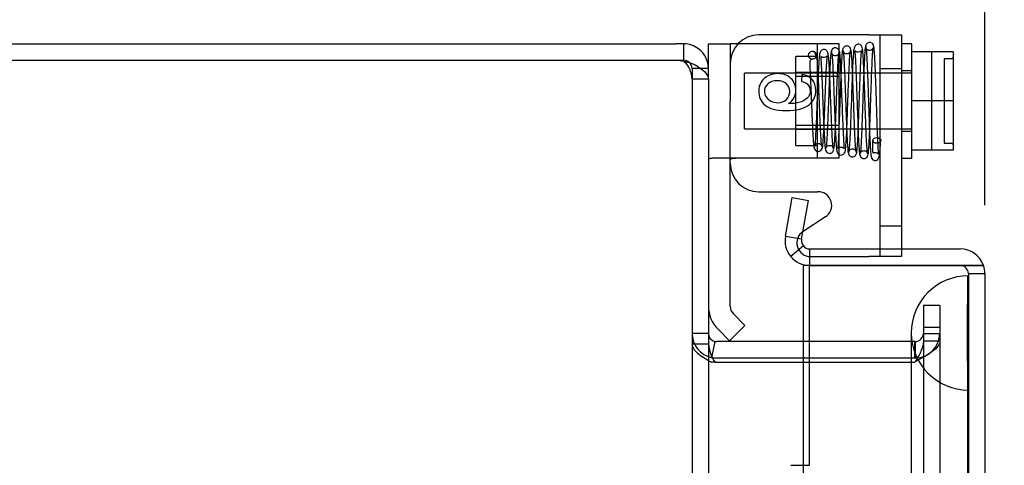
# Model space of a CAD drawing. Header units: inches. Extents: x 0 to 120, y -1 to 80.
# Tile 23 of 64: x 8.98 to 13.29, y 47.42 to 49.37. Entities that reach past the tile are written whole.
import ezdxf
from ezdxf.enums import TextEntityAlignment as Align
from ezdxf.lldxf.tags import DXFTag

# ---------------------------------------------------------------- set-up
doc = ezdxf.new("R2010")
doc.units = ezdxf.units.IN
doc.header["$MEASUREMENT"] = 0
for name, color, linetype in [('COM51497', 7, 'Continuous'), ('COM51498', 7, 'Continuous'), ('COM55380', 7, 'Continuous'), ('COM55430', 7, 'Continuous'), ('COM70220', 7, 'Continuous'), ('Default', 7, 'Continuous'), ('SCC19011', 7, 'Continuous'), ('SPR20280', 7, 'Continuous'), ('WAF25367', 7, 'Continuous')]:
    doc.layers.add(name, color=color, linetype=linetype)
doc.styles.add('SEACAD_Times_New_Roman', font='times.ttf')
tags = doc.linetypes.add('HIDDEN2', pattern=[0.1875, 0.125, -0.0625]).pattern_tags.tags
tags[6:7] = [DXFTag(74, 4), DXFTag(75, 0), DXFTag(340, '0'), DXFTag(46, 0.0), DXFTag(50, 0.0), DXFTag(44, 0.0), DXFTag(45, 0.0)]
tags[4:5] = [DXFTag(74, 4), DXFTag(75, 0), DXFTag(340, '0'), DXFTag(46, 0.0), DXFTag(50, 0.0), DXFTag(44, 0.0), DXFTag(45, 0.0)]
doc.dimstyles.new('HAMMOND_(STH_-_120x80)', dxfattribs={"dimtxt": 0.6, "dimasz": 0.75, "dimexe": 0.3, "dimexo": 0.3, "dimgap": 0.15, "dimtad": 0, "dimtih": 1, "dimtoh": 1, "dimzin": 0, "dimdsep": 46, "dimtxsty": 'SEACAD_Times_New_Roman', "dimblk1": '_SE_FILLED', "dimblk2": '_SE_FILLED', "dimsah": 1, "dimcen": 0.3, "dimadec": 0, "dimazin": 0, "dimtfac": 0.8, "dimtofl": 0, "dimtmove": 1, "dimatfit": 3, "dimfxl": 1, "dimtolj": 1, "dimtzin": 0, "dimarcsym": 0})

# ---------------------------------------------------------------- blocks, each defined once
blk = doc.blocks.new('SE5')
at = {"layer": 'COM51497', "color": 7, "linetype": 'Continuous'}
for p, q in [((12.695, 49.3014), (12.2125, 49.3014)), ((12.695, 49.3014), (12.838, 49.3014)), ((12.838, 49.3014), (12.838, 48.3649)), ((12.2125, 48.6152), (12.472, 48.6152)), ((12.5046, 48.5048), (12.407, 48.4418))]:
    blk.add_line(p, q, dxfattribs=at)
at = {"layer": 'COM51497', "color": 7, "linetype": 'HIDDEN2'}
for p, q in [((12.743, 49.3014), (12.743, 48.3314)), ((12.838, 49.1529), (12.743, 49.1529)), ((12.4016, 49.1284), (12.3993, 49.0983)), ((12.743, 48.4654), (12.838, 48.4654)), ((12.4395, 48.3314), (12.695, 48.3314)), ((12.838, 48.3314), (12.695, 48.3314)), ((12.838, 48.3649), (12.838, 48.3314))]:
    blk.add_line(p, q, dxfattribs=at)
at = {"layer": 'COM51497', "color": 7, "linetype": 'Continuous'}
for centre, radius, start, end in [((12.2125, 49.1764), 0.125, 90, 180), ((12.2125, 48.7402), 0.125, 180, 270), ((12.472, 48.5552), 0.06, 302.8455, 90)]:
    blk.add_arc(centre, radius, start, end, dxfattribs=at)
at = {"layer": 'COM51497', "color": 7, "linetype": 'HIDDEN2'}
blk.add_arc((12.4395, 48.3914), 0.06, 122.8455, 270, dxfattribs=at)
for points, knots in [([(12.3429, 49.0008), (12.3539, 49.0079), (12.3621, 49.0167), (12.3674, 49.0273), (12.3727, 49.0377), (12.3754, 49.0486), (12.3754, 49.0799), (12.3681, 49.097), (12.3533, 49.1112), (12.3386, 49.1252), (12.3195, 49.1321), (12.2808, 49.1321), (12.2665, 49.1289), (12.2533, 49.1222), (12.2402, 49.1156), (12.2301, 49.1066), (12.2231, 49.0949), (12.2162, 49.0833), (12.2125, 49.0704), (12.2125, 49.0307), (12.2218, 49.0102), (12.2585, 48.9787), (12.2889, 48.9707), (12.3786, 48.9707), (12.4129, 48.9795), (12.4346, 48.997), (12.4533, 49.0123), (12.4625, 49.0328), (12.4625, 49.078), (12.4571, 49.0939), (12.4464, 49.1061), (12.4355, 49.1185), (12.4206, 49.1259), (12.4016, 49.1284)], [0, 0, 0, 0, 0.047848, 0.047848, 0.047848, 0.091234, 0.091234, 0.167467, 0.167467, 0.167467, 0.251489, 0.251489, 0.307308, 0.307308, 0.307308, 0.361378, 0.361378, 0.361378, 0.427535, 0.427535, 0.538766, 0.538766, 0.649997, 0.649997, 0.774014, 0.774014, 0.774014, 0.865472, 0.865472, 0.932923, 0.932923, 0.932923, 1, 1, 1, 1]), ([(12.2959, 49.005), (12.2857, 49.005), (12.2757, 49.0073), (12.2569, 49.0161), (12.2496, 49.0221), (12.2398, 49.0377), (12.2372, 49.046), (12.2374, 49.0549), (12.2376, 49.0677), (12.2424, 49.0786), (12.2527, 49.0877), (12.2627, 49.0967), (12.2767, 49.1012), (12.3112, 49.1012), (12.3243, 49.0967), (12.3341, 49.0877), (12.3438, 49.0789), (12.3487, 49.0676), (12.3487, 49.0401), (12.3438, 49.0286), (12.3243, 49.0097), (12.3117, 49.005), (12.2959, 49.005)], [0, 0, 0, 0, 0.086691, 0.086691, 0.173381, 0.173381, 0.260072, 0.260072, 0.260072, 0.37344, 0.37344, 0.37344, 0.5092, 0.5092, 0.639932, 0.639932, 0.639932, 0.762812, 0.762812, 0.881406, 0.881406, 1, 1, 1, 1]), ([(12.3993, 49.0983), (12.411, 49.0957), (12.4196, 49.092), (12.425, 49.0869), (12.4335, 49.0789), (12.4378, 49.0689), (12.4378, 49.0473), (12.435, 49.0388), (12.4298, 49.0313), (12.4232, 49.0218), (12.4128, 49.0148), (12.3994, 49.0092), (12.3863, 49.0038), (12.3673, 49.0009), (12.3429, 49.0008)], [0, 0, 0, 0, 0.153649, 0.153649, 0.153649, 0.336794, 0.336794, 0.482815, 0.482815, 0.482815, 0.688895, 0.688895, 0.688895, 1, 1, 1, 1])]:
    blk.add_open_spline(points, degree=3, knots=knots, dxfattribs=at)
at = {"layer": 'COM51498', "color": 7, "linetype": 'Continuous'}
for p, q in [((11.9925, 49.2624), (12.0875, 49.2624)), ((11.9925, 49.1558), (11.9925, 49.2624)), ((12.1218, 49.2624), (12.0875, 49.2624)), ((12.0875, 49.2624), (12.0875, 49.0124)), ((12.0875, 48.1142), (12.0875, 49.0124)), ((12.152, 48.0298), (12.1016, 48.0802)), ((12.0848, 47.9626), (12.152, 48.0298)), ((12.0848, 47.9626), (12.0344, 48.013))]:
    blk.add_line(p, q, dxfattribs=at)
at = {"layer": 'COM51498', "color": 7, "linetype": 'HIDDEN2'}
for p, q in [((12.1347, 49.2624), (12.1218, 49.2624)), ((12.424, 49.2624), (12.1347, 49.2624)), ((12.5645, 49.2624), (12.424, 49.2624)), ((12.4695, 48.7624), (12.4695, 49.2624)), ((12.5645, 48.7624), (12.5645, 49.2624)), ((12.3745, 48.8174), (12.3745, 49.2074)), ((12.4695, 49.2074), (12.3745, 49.2074)), ((12.5645, 49.1374), (12.3745, 49.1374)), ((12.5645, 49.1189), (12.3745, 49.1189)), ((12.3745, 48.9059), (12.5645, 48.9059)), ((12.5645, 48.8874), (12.3745, 48.8874)), ((12.3745, 48.8174), (12.4695, 48.8174)), ((12.4781, 48.7624), (12.008, 48.7624)), ((12.4781, 48.7624), (12.424, 48.7621)), ((12.5645, 48.7624), (12.4781, 48.7624)), ((12.0865, 48.278), (12.0875, 48.278))]:
    blk.add_line(p, q, dxfattribs=at)
at = {"layer": 'COM51498', "color": 7, "linetype": 'Continuous'}
for radius in [0.143, 0.048]:
    blk.add_arc((12.1355, 48.1142), radius, 180, 225, dxfattribs=at)
at = {"layer": 'COM51498', "color": 7, "linetype": 'HIDDEN2'}
blk.add_ellipse((13.0928, 48.5124), major_axis=(-14.3225, 0), ratio=0.017455, start_param=-1.524085, end_param=-1.503851, dxfattribs=at)
for points, knots in [([(11.9925, 48.7539), (11.9925, 48.7568), (11.9938, 48.759), (11.9989, 48.7618), (12.0028, 48.7624), (12.008, 48.7624)], [0, 0, 0, 0, 0.5, 0.5, 1, 1, 1, 1]), ([(12.1347, 48.7619), (12.1283, 48.7618), (12.1222, 48.7618), (12.1107, 48.7614), (12.1054, 48.761), (12.0967, 48.7599), (12.0933, 48.7591), (12.0887, 48.7569), (12.0875, 48.7555), (12.0875, 48.7539)], [0, 0, 0, 0, 0.25, 0.25, 0.5, 0.5, 0.75, 0.75, 1, 1, 1, 1])]:
    blk.add_open_spline(points, degree=3, knots=knots, dxfattribs=at)
at = {"layer": 'COM55380', "color": 7, "linetype": 'Continuous'}
for p, q in [((4.1005, 49.2624), (11.8511, 49.2624)), ((11.8845, 49.2624), (11.8511, 49.2624)), ((11.8845, 49.1904), (11.8845, 49.2624)), ((4.1005, 49.1904), (11.8511, 49.1904)), ((11.8511, 49.1903), (4.1005, 49.1903)), ((11.8511, 49.1904), (11.8845, 49.1904)), ((11.9925, 49.1544), (11.9582, 49.1544)), ((11.9925, 49.1073), (11.9925, 49.1544)), ((11.9925, 49.1073), (11.9925, 29.4175)), ((12.0211, 47.9602), (12.0075, 47.8955)), ((12.4075, 47.9594), (12.0285, 47.9594)), ((12.0211, 47.8693), (12.0285, 47.8693)), ((12.4075, 47.8874), (12.0285, 47.8874)), ((12.0285, 47.8693), (12.4075, 47.8693))]:
    blk.add_line(p, q, dxfattribs=at)
at = {"layer": 'COM55380', "color": 7, "linetype": 'HIDDEN2'}
for p, q in [((11.9582, 49.1544), (11.9205, 49.1544)), ((11.9205, 49.1544), (11.9205, 49.1073)), ((11.9925, 49.1073), (11.9205, 49.1073)), ((11.9205, 49.1073), (11.9205, 29.4175)), ((13.0055, 48.1174), (12.9335, 48.1174)), ((12.9335, 48.1174), (12.9335, 48.0406)), ((13.0055, 48.1174), (13.0055, 48.0406)), ((12.9335, 48.0406), (12.9335, 48.0207)), ((13.0055, 48.0406), (13.0055, 48.0207)), ((11.9925, 47.9954), (11.9205, 47.9954)), ((12.9335, 48.0207), (12.9335, 47.9757)), ((13.0055, 48.0207), (12.9335, 48.0207)), ((12.9335, 47.9954), (13.0055, 47.9954)), ((13.0055, 48.0207), (13.0055, 47.9757)), ((11.9925, 47.9483), (11.9205, 47.9483)), ((12.8955, 47.9594), (12.4075, 47.9594)), ((12.8955, 47.8874), (12.8955, 47.9594)), ((12.8975, 47.9594), (12.8955, 47.9594)), ((12.8975, 47.9594), (12.8975, 47.8874)), ((12.9335, 47.9757), (12.9335, 30.5492)), ((12.9335, 47.9623), (13.0055, 47.9623)), ((13.0055, 47.9757), (13.0055, 30.5492)), ((12.0075, 47.8955), (12.0063, 47.8897)), ((12.0211, 47.8693), (12.0063, 47.8693)), ((12.8955, 47.8874), (12.4075, 47.8874)), ((12.4075, 47.8693), (12.8955, 47.8693)), ((12.8975, 47.8874), (12.8955, 47.8874)), ((12.8955, 47.8693), (12.8975, 47.8713))]:
    blk.add_line(p, q, dxfattribs=at)
at = {"layer": 'COM55380', "color": 7, "linetype": 'Continuous'}
for centre, radius, start, end in [((11.8845, 49.1544), 0.108, 53.1204, 90), ((11.8845, 49.1544), 0.108, 0, 53.1205), ((11.8511, 49.0903), 0.1, 70.4753, 90), ((11.8845, 49.1544), 0.036, 53.1204, 90), ((11.8573, 49.0087), 0.178, 58.8685, 81.2119), ((12.0285, 47.9954), 0.036, 180.0001, 258.1318), ((12.1431, 47.9581), 0.1509, 183.7336, 216.0647), ((12.0285, 47.9954), 0.036, 258.1319, 270), ((12.0285, 47.9954), 0.108, 258.1319, 270)]:
    blk.add_arc(centre, radius, start, end, dxfattribs=at)
at = {"layer": 'COM55380', "color": 7, "linetype": 'HIDDEN2'}
for centre, radius, start, end in [((11.8571, 49.1377), 0.0542, 25.4113, 59.682), ((11.8845, 49.1544), 0.036, 0, 53.1205), ((11.8013, 49.1041), 0.1193, 1.5238, 28.483), ((12.0285, 47.9954), 0.108, 180, 258.1319), ((12.8975, 47.9954), 0.108, 270, 0), ((12.8975, 47.9954), 0.036, 270, 360)]:
    blk.add_arc(centre, radius, start, end, dxfattribs=at)
at = {"layer": 'COM55380', "color": 7, "linetype": 'Continuous'}
blk.add_open_spline([(11.9493, 49.161), (11.9627, 49.1521), (11.9737, 49.1431), (11.9886, 49.1252), (11.9925, 49.1163), (11.9925, 49.1073)], degree=3, knots=[0, 0, 0, 0, 0.5, 0.5, 1, 1, 1, 1], dxfattribs=at)
at = {"layer": 'COM55380', "color": 7, "linetype": 'HIDDEN2'}
for points, knots in [([(11.9205, 47.9483), (11.9205, 47.9417), (11.9226, 47.9351), (11.9308, 47.922), (11.9369, 47.9154), (11.9524, 47.9022), (11.9618, 47.8956), (11.9827, 47.8825), (11.9943, 47.8759), (12.0063, 47.8693)], [0, 0, 0, 0, 0.25, 0.25, 0.5, 0.5, 0.75, 0.75, 1, 1, 1, 1]), ([(13.0055, 47.9623), (13.0055, 47.9547), (13.0027, 47.9471), (12.9919, 47.932), (12.9839, 47.9244), (12.9639, 47.9092), (12.9519, 47.9016), (12.9258, 47.8865), (12.9116, 47.8789), (12.8975, 47.8713)], [0, 0, 0, 0, 0.25, 0.25, 0.5, 0.5, 0.75, 0.75, 1, 1, 1, 1]), ([(12.9335, 47.9623), (12.9335, 47.9471), (12.9296, 47.932), (12.9163, 47.9016), (12.9069, 47.8865), (12.8975, 47.8713)], [0, 0, 0, 0, 0.5, 0.5, 1, 1, 1, 1])]:
    blk.add_open_spline(points, degree=3, knots=knots, dxfattribs=at)
at = {"layer": 'COM55430', "color": 7, "linetype": 'Continuous'}
for p, q in [((12.3292, 48.4197), (12.3591, 48.5897)), ((12.3591, 48.5897), (12.43, 48.5772)), ((12.4001, 48.4072), (12.43, 48.5772)), ((12.4001, 48.4072), (12.3292, 48.4197)), ((12.4079, 48.3778), (12.3528, 48.3315)), ((12.4355, 48.3649), (12.4355, 48.2929)), ((12.4355, 48.3649), (13.0945, 48.3649)), ((13.0945, 48.2928), (12.4075, 48.2928)), ((12.4075, 48.2928), (12.4075, 47.2624)), ((12.4355, 48.2929), (13.0945, 48.2929)), ((13.1963, 48.2929), (13.0945, 48.2929)), ((13.0945, 48.2928), (13.1963, 48.2928)), ((13.2025, 48.2569), (13.2025, 30.2679))]:
    blk.add_line(p, q, dxfattribs=at)
at = {"layer": 'COM55430', "color": 7, "linetype": 'HIDDEN2'}
for p, q in [((12.4355, 47.4178), (12.4355, 48.2928)), ((13.1305, 48.2569), (13.1305, 30.2679)), ((13.1305, 48.2569), (13.2025, 48.2569)), ((12.3528, 47.4178), (12.4355, 47.4178))]:
    blk.add_line(p, q, dxfattribs=at)
at = {"layer": 'COM55430', "color": 7, "linetype": 'Continuous'}
for centre, radius, start, end in [((12.4355, 48.4009), 0.108, 170.0001, 219.9999), ((12.4355, 48.4009), 0.036, 170, 220), ((12.4355, 48.4009), 0.036, 220, 270), ((12.4355, 48.4009), 0.108, 220, 270), ((13.0945, 48.2569), 0.108, 19.4712, 90), ((13.0945, 48.2569), 0.108, 0, 19.4712)]:
    blk.add_arc(centre, radius, start, end, dxfattribs=at)
at = {"layer": 'COM55430', "color": 7, "linetype": 'HIDDEN2'}
blk.add_arc((13.0945, 48.2569), 0.036, 0, 90, dxfattribs=at)
blk.add_ellipse((13.0945, 48.2569), major_axis=(-0.036, 0), ratio=0.997813, start_param=3.141593, end_param=4.712389, dxfattribs=at)
at = {"layer": 'COM55430', "color": 7, "linetype": 'Continuous'}
blk.add_ellipse((13.0945, 48.2569), major_axis=(-0.108, 0), ratio=0.997813, start_param=3.141593, end_param=3.48143, dxfattribs=at)
at = {"layer": 'COM70220', "color": 7, "linetype": 'HIDDEN2'}
for p, q in [((13.1265, 47.9974), (13.1285, 48.2464)), ((13.1285, 48.2464), (13.1285, 47.7474)), ((13.1285, 48.2464), (13.1295, 48.2464)), ((13.1295, 48.2464), (13.1295, 47.7474)), ((12.8805, 47.9974), (12.8805, 47.7474)), ((13.1265, 47.9974), (13.1265, 47.7474)), ((13.1285, 47.7484), (13.1265, 47.9974)), ((12.8805, 47.7474), (12.8805, 30.7774)), ((13.1265, 47.7474), (13.1265, 30.7774)), ((13.1295, 47.7484), (13.1285, 47.7484)), ((13.1285, 47.7474), (13.1285, 30.7774)), ((13.1295, 47.7474), (13.1295, 30.7774))]:
    blk.add_line(p, q, dxfattribs=at)
blk.add_arc((13.1305, 47.9974), 0.25, 90, 270, dxfattribs=at)
at = {"layer": 'SCC19011', "color": 7, "linetype": 'Continuous'}
for p, q in [((13.064, 49.2274), (12.883, 49.2274)), ((13.064, 49.2274), (13.064, 49.0124)), ((13.064, 49.0124), (12.883, 49.0124)), ((13.064, 49.0124), (13.064, 48.7974)), ((13.064, 48.7974), (12.883, 48.7974))]:
    blk.add_line(p, q, dxfattribs=at)
at = {"layer": 'SCC19011', "color": 7, "linetype": 'HIDDEN2'}
for p, q in [((12.969, 49.2274), (12.969, 48.7974)), ((13.024, 49.1968), (13.024, 48.828)), ((13.054, 49.1968), (13.024, 49.1968)), ((12.151, 48.8904), (12.151, 49.1344)), ((12.883, 49.1344), (12.151, 49.1344)), ((12.151, 48.8904), (12.883, 48.8904)), ((13.024, 48.828), (13.054, 48.828))]:
    blk.add_line(p, q, dxfattribs=at)
for points in [[(13.064, 49.207), (13.064, 49.2043), (13.0629, 49.2017), (13.0593, 49.1979), (13.0567, 49.1968), (13.054, 49.1968)], [(13.054, 48.828), (13.0567, 48.828), (13.0593, 48.8269), (13.0629, 48.8231), (13.064, 48.8205), (13.064, 48.8179)]]:
    blk.add_open_spline(points, degree=3, knots=[0, 0, 0, 0, 0.5, 0.5, 1, 1, 1, 1], dxfattribs=at)
at = {"layer": 'SPR20280', "color": 7, "linetype": 'HIDDEN2'}
blk.add_circle((12.448, 49.2124), 0.0175, dxfattribs=at)
blk.add_ellipse((12.7293, 48.8399), major_axis=(0.0175, 0), ratio=0.707107, dxfattribs=at)
for points, knots in [([(12.5401, 48.8025), (12.5396, 48.8038), (12.5387, 48.8061), (12.5369, 48.8213), (12.5349, 48.8502), (12.5326, 48.8956), (12.5307, 48.9412), (12.5292, 48.9821), (12.5279, 49.016), (12.5267, 49.0457), (12.5256, 49.0752), (12.5243, 49.1077), (12.5227, 49.1419), (12.5209, 49.1749), (12.519, 49.201), (12.517, 49.2176), (12.5147, 49.2264), (12.5125, 49.2306), (12.5094, 49.2337), (12.5045, 49.2369), (12.4987, 49.2382), (12.4914, 49.2366), (12.4846, 49.2322), (12.4808, 49.2251), (12.4786, 49.215), (12.4761, 49.1926), (12.4742, 49.1592), (12.4725, 49.123), (12.4709, 49.0868), (12.4691, 49.0418), (12.4671, 48.9895), (12.4649, 48.9329), (12.4624, 48.8786), (12.4597, 48.8318), (12.458, 48.8194), (12.4569, 48.8127)], [0, 0, 0, 0, 0.030464, 0.059273, 0.111733, 0.157579, 0.196823, 0.229419, 0.255371, 0.275981, 0.299121, 0.326112, 0.356987, 0.391797, 0.430051, 0.462537, 0.486047, 0.500567, 0.504587, 0.50775, 0.517183, 0.523534, 0.530723, 0.547563, 0.568029, 0.611848, 0.659236, 0.686085, 0.717503, 0.753468, 0.793956, 0.838898, 0.888255, 0.941986, 1, 1, 1, 1]), ([(12.5672, 49.2236), (12.5668, 49.2269), (12.566, 49.2324), (12.5609, 49.2401), (12.554, 49.2443), (12.5481, 49.2453), (12.5435, 49.2446), (12.5402, 49.2434), (12.5373, 49.2415), (12.5348, 49.2392), (12.5329, 49.2365), (12.5316, 49.2336), (12.5309, 49.2306), (12.5308, 49.2288), (12.5308, 49.2278)], [0, 0, 0, 0, 0.179696, 0.347726, 0.496425, 0.619744, 0.675627, 0.729219, 0.780424, 0.829098, 0.875163, 0.918716, 0.960114, 1, 1, 1, 1]), ([(12.5316, 49.2248), (12.5322, 49.2223), (12.5331, 49.2178), (12.5349, 49.1976), (12.537, 49.1623), (12.5393, 49.1114), (12.5412, 49.0617), (12.5428, 49.0186), (12.5441, 48.9835), (12.5452, 48.9532), (12.5463, 48.9235), (12.5476, 48.892), (12.5491, 48.86), (12.5509, 48.8301), (12.5527, 48.8077), (12.5545, 48.7937), (12.5571, 48.7858), (12.5593, 48.7811), (12.5681, 48.7751), (12.5791, 48.7751), (12.5933, 48.7892), (12.5926, 48.8056), (12.5962, 48.8376), (12.5978, 48.8769), (12.5996, 48.9186), (12.6011, 48.9594), (12.6029, 49.0084), (12.6049, 49.064), (12.6071, 49.1219), (12.6095, 49.1765), (12.6116, 49.2106), (12.6135, 49.2286), (12.6143, 49.2319), (12.6149, 49.2338)], [0, 0, 0, 0, 0.030201, 0.058768, 0.1108, 0.156226, 0.194981, 0.227009, 0.252235, 0.272673, 0.295591, 0.321665, 0.350958, 0.383519, 0.418097, 0.446454, 0.467135, 0.480122, 0.488714, 0.50385, 0.523249, 0.563385, 0.607116, 0.65456, 0.682023, 0.713983, 0.750415, 0.791329, 0.836739, 0.886604, 0.940955, 0.969916, 1, 1, 1, 1]), ([(12.58, 49.2366), (12.5794, 49.2346), (12.5786, 49.2311), (12.5768, 49.2133), (12.5747, 49.1814), (12.5725, 49.1328), (12.5706, 49.0842), (12.569, 49.0407), (12.5677, 49.0047), (12.5666, 48.9738), (12.5655, 48.9441), (12.5643, 48.9125), (12.5629, 48.8795), (12.5615, 48.8481), (12.56, 48.8231), (12.5589, 48.8084), (12.5588, 48.8037), (12.5598, 48.8044), (12.5621, 48.8066), (12.5668, 48.8097), (12.573, 48.8111), (12.5805, 48.8094), (12.5849, 48.8065), (12.5885, 48.803), (12.5868, 48.8102), (12.5858, 48.8318), (12.5837, 48.8687), (12.582, 48.9083), (12.5804, 48.9476), (12.5786, 48.9956), (12.5766, 49.0503), (12.5744, 49.1084), (12.572, 49.1637), (12.5698, 49.2001), (12.568, 49.2203), (12.5671, 49.2249), (12.5665, 49.2274)], [0, 0, 0, 0, 0.030563, 0.059462, 0.112122, 0.158231, 0.19786, 0.231012, 0.257723, 0.278578, 0.30082, 0.326606, 0.355864, 0.388533, 0.424473, 0.456436, 0.479543, 0.49409, 0.498395, 0.50165, 0.512269, 0.519777, 0.527789, 0.536297, 0.565706, 0.609329, 0.656857, 0.684377, 0.716297, 0.752613, 0.793333, 0.838416, 0.887856, 0.941654, 0.970281, 1, 1, 1, 1]), ([(12.6156, 49.2358), (12.6155, 49.2373), (12.6153, 49.2398), (12.6138, 49.2438), (12.6115, 49.2473), (12.6084, 49.2501), (12.6049, 49.252), (12.6001, 49.2534), (12.5942, 49.2532), (12.5878, 49.2504), (12.5828, 49.2454), (12.58, 49.2391), (12.5795, 49.2355), (12.5793, 49.2333)], [0, 0, 0, 0, 0.058448, 0.119991, 0.183216, 0.246619, 0.308903, 0.369213, 0.48528, 0.60971, 0.739485, 0.870031, 1, 1, 1, 1]), ([(12.6143, 49.2333), (12.6142, 49.2308), (12.6137, 49.2269), (12.6084, 49.2208), (12.6015, 49.2181), (12.5948, 49.2181), (12.5885, 49.2206), (12.5838, 49.225), (12.5811, 49.2305), (12.5808, 49.234), (12.5806, 49.2358)], [0, 0, 0, 0, 0.179106, 0.344045, 0.488033, 0.609539, 0.723855, 0.829732, 0.92237, 1, 1, 1, 1]), ([(12.6896, 48.78), (12.6891, 48.7825), (12.6882, 48.7871), (12.6863, 48.8078), (12.6843, 48.8437), (12.6821, 48.897), (12.6802, 48.9495), (12.6786, 48.9956), (12.6773, 49.0333), (12.6762, 49.0656), (12.6751, 49.097), (12.6738, 49.1304), (12.6723, 49.165), (12.6706, 49.1978), (12.6688, 49.2237), (12.6671, 49.2402), (12.6644, 49.2497), (12.6629, 49.2541), (12.6554, 49.2605), (12.6474, 49.2618), (12.6395, 49.259), (12.6326, 49.2524), (12.6294, 49.2428), (12.6277, 49.2297), (12.6255, 49.2022), (12.6236, 49.1622), (12.6218, 49.1197), (12.6203, 49.0781), (12.6185, 49.0272), (12.6165, 48.9692), (12.6143, 48.9078), (12.6118, 48.85), (12.6097, 48.8129), (12.6078, 48.7933), (12.6069, 48.7895), (12.6063, 48.7875)], [0, 0, 0, 0, 0.030535, 0.059405, 0.111974, 0.15791, 0.197235, 0.229914, 0.255949, 0.276523, 0.299074, 0.324905, 0.354038, 0.386523, 0.421968, 0.452322, 0.474601, 0.488811, 0.496452, 0.508992, 0.518013, 0.527439, 0.546664, 0.567186, 0.610887, 0.658299, 0.685271, 0.716798, 0.752855, 0.793424, 0.83844, 0.887864, 0.941665, 0.970292, 1, 1, 1, 1]), ([(12.6404, 48.7885), (12.6398, 48.7886), (12.6385, 48.7907), (12.6364, 48.8128), (12.6344, 48.848), (12.6326, 48.8882), (12.631, 48.9285), (12.6297, 48.9652), (12.6286, 48.9962), (12.6277, 49.022), (12.6268, 49.0466), (12.6258, 49.0742), (12.6246, 49.1071), (12.6231, 49.1434), (12.6214, 49.1804), (12.6194, 49.2129), (12.6173, 49.2346), (12.6159, 49.2371), (12.6152, 49.2375)], [0.0263062, 0.0263062, 0.0263062, 0.0263062, 0.0964144, 0.1837941, 0.2621751, 0.3314697, 0.3916489, 0.4426991, 0.4846088, 0.5173425, 0.5463997, 0.5840634, 0.630763, 0.6865267, 0.7513324, 0.8251609, 0.9080575, 0.9827694, 0.9827694, 0.9827694, 0.9827694]), ([(12.6787, 49.2458), (12.6779, 49.2408), (12.6765, 49.2245), (12.6746, 49.1891), (12.6729, 49.1497), (12.6714, 49.1109), (12.6702, 49.0758), (12.6692, 49.0464), (12.6683, 49.0204), (12.6674, 48.9933), (12.6663, 48.961), (12.6649, 48.9229), (12.6634, 48.8813), (12.6616, 48.8396), (12.6595, 48.8038), (12.6581, 48.7886), (12.6573, 48.7846)], [0.0927332, 0.0927332, 0.0927332, 0.0927332, 0.1761712, 0.2504479, 0.3156064, 0.371681, 0.418724, 0.4567876, 0.486152, 0.5185085, 0.5601176, 0.6109353, 0.6708861, 0.7398977, 0.8178183, 0.9045709, 0.9045709, 0.9045709, 0.9045709]), ([(12.7166, 49.2495), (12.7161, 49.2528), (12.7153, 49.2582), (12.7095, 49.2654), (12.7022, 49.2687), (12.6952, 49.269), (12.6887, 49.2666), (12.6838, 49.2622), (12.6809, 49.2567), (12.6805, 49.2532), (12.6804, 49.2513)], [0, 0, 0, 0, 0.167201, 0.329893, 0.476988, 0.603506, 0.721843, 0.829916, 0.923204, 1, 1, 1, 1]), ([(12.6811, 49.2496), (12.6817, 49.2474), (12.6829, 49.2432), (12.6846, 49.2219), (12.6862, 49.1942), (12.6877, 49.162), (12.689, 49.1281), (12.6906, 49.0859), (12.6921, 49.0387), (12.6938, 48.9894), (12.6952, 48.9451), (12.6969, 48.8989), (12.6989, 48.8494), (12.7008, 48.8122), (12.7025, 48.7892), (12.7039, 48.774), (12.707, 48.7635), (12.7077, 48.7591), (12.7142, 48.7541), (12.7187, 48.7522), (12.7233, 48.7517), (12.7278, 48.7525), (12.7323, 48.7547), (12.7372, 48.7606), (12.7414, 48.774), (12.7446, 48.799), (12.746, 48.8234), (12.7468, 48.8395)], [0, 0, 0, 0, 0.058886, 0.113754, 0.164586, 0.211327, 0.253958, 0.292457, 0.356882, 0.40463, 0.446661, 0.498039, 0.559019, 0.629755, 0.667415, 0.700106, 0.748724, 0.77491, 0.780813, 0.787745, 0.796421, 0.802106, 0.810897, 0.838544, 0.879537, 0.933478, 1, 1, 1, 1]), ([(12.7154, 49.2513), (12.7153, 49.2499), (12.7151, 49.2474), (12.7137, 49.2434), (12.7115, 49.2399), (12.7085, 49.2371), (12.7051, 49.2352), (12.7006, 49.2337), (12.6949, 49.2337), (12.6887, 49.236), (12.6842, 49.2403), (12.6817, 49.2454), (12.6816, 49.248), (12.6816, 49.2495)], [0, 0, 0, 0, 0.063603, 0.12996, 0.197413, 0.264238, 0.328963, 0.390606, 0.506022, 0.626998, 0.751605, 0.876153, 1, 1, 1, 1]), ([(12.6921, 48.7802), (12.6928, 48.7847), (12.6944, 48.8008), (12.6965, 48.8378), (12.6983, 48.8804), (12.6999, 48.9225), (12.7013, 48.9609), (12.7024, 48.9933), (12.7033, 49.0203), (12.7041, 49.0463), (12.7051, 49.0757), (12.7064, 49.1105), (12.7078, 49.1489), (12.7095, 49.1877), (12.7114, 49.2222), (12.7128, 49.2379), (12.7135, 49.2426)], [0.0973841, 0.0973841, 0.0973841, 0.0973841, 0.185449, 0.2641987, 0.3336814, 0.3938522, 0.4447346, 0.486325, 0.5186306, 0.547929, 0.5858766, 0.6327184, 0.688461, 0.7530945, 0.8265759, 0.9088675, 0.9088675, 0.9088675, 0.9088675]), ([(12.7118, 48.8403), (12.711, 48.826), (12.7101, 48.8049), (12.71, 48.7891), (12.7122, 48.7851), (12.7157, 48.7858), (12.7211, 48.7871), (12.7276, 48.7868), (12.732, 48.7845), (12.734, 48.783), (12.7368, 48.7805), (12.7373, 48.7802), (12.7371, 48.7875), (12.7361, 48.8024), (12.7349, 48.8251), (12.7333, 48.861), (12.7315, 48.908), (12.73, 48.9522), (12.7286, 48.9956), (12.727, 49.0446), (12.7254, 49.0918), (12.7238, 49.1335), (12.7225, 49.1666), (12.721, 49.1979), (12.7195, 49.225), (12.7177, 49.2458), (12.7166, 49.2501), (12.7159, 49.2524)], [0, 0, 0, 0, 0.068755, 0.122063, 0.160475, 0.184858, 0.19218, 0.20504, 0.211292, 0.21409, 0.217964, 0.246599, 0.29792, 0.332351, 0.36993, 0.438399, 0.497716, 0.547673, 0.588909, 0.638859, 0.704906, 0.744034, 0.787187, 0.834371, 0.885581, 0.940789, 1, 1, 1, 1]), ([(12.4506, 49.1951), (12.4466, 49.1945), (12.4406, 49.193), (12.4356, 49.188), (12.4356, 49.1777), (12.4365, 49.1606), (12.4376, 49.14), (12.4387, 49.1156), (12.4397, 49.0933), (12.4409, 49.0647), (12.4424, 49.0278), (12.4442, 48.9831), (12.4462, 48.9326), (12.4486, 48.8808), (12.4507, 48.8438), (12.4526, 48.8211), (12.4542, 48.8088), (12.4554, 48.8045), (12.4561, 48.8045), (12.4562, 48.8046)], [0, 0, 0, 0, 0.0696197, 0.1260031, 0.168106, 0.2019864, 0.2683242, 0.3008062, 0.3363059, 0.3819497, 0.4379972, 0.5045348, 0.5816916, 0.6695292, 0.7682625, 0.821951, 0.878445, 0.9377765, 0.955693, 0.955693, 0.955693, 0.955693]), ([(12.49, 48.8128), (12.4899, 48.8128), (12.4894, 48.8127), (12.4881, 48.8168), (12.486, 48.8378), (12.4837, 48.8771), (12.4817, 48.9208), (12.48, 48.9621), (12.4786, 48.997), (12.4775, 49.0266), (12.4759, 49.0653), (12.4742, 49.1058), (12.4722, 49.1451), (12.4699, 49.1818), (12.4667, 49.2103), (12.4561, 49.2282), (12.4494, 49.2293), (12.4455, 49.2297)], [0.0512867, 0.0512867, 0.0512867, 0.0512867, 0.0584295, 0.1138375, 0.2151679, 0.3043854, 0.381252, 0.4456911, 0.4975918, 0.5372885, 0.5766415, 0.6703859, 0.7252145, 0.784444, 0.8967299, 0.9497581, 1, 1, 1, 1]), ([(12.4918, 48.8102), (12.4924, 48.8132), (12.4933, 48.8184), (12.4951, 48.839), (12.4972, 48.8734), (12.4994, 48.9221), (12.5013, 48.9694), (12.5029, 49.0104), (12.5042, 49.0436), (12.5053, 49.0719), (12.5064, 49.0985), (12.5076, 49.126), (12.5089, 49.1534), (12.5103, 49.1785), (12.5115, 49.1973), (12.5125, 49.2071), (12.5119, 49.2094), (12.5109, 49.2078), (12.5027, 49.2023), (12.492, 49.2019), (12.4834, 49.2082), (12.4838, 49.2054), (12.4847, 49.193), (12.486, 49.1736), (12.4875, 49.1465), (12.4887, 49.1207), (12.4901, 49.0887), (12.4916, 49.0494), (12.4934, 49.0028), (12.4953, 48.951), (12.4975, 48.8977), (12.4999, 48.8483), (12.5021, 48.8184), (12.5039, 48.803), (12.5048, 48.8005), (12.5053, 48.7992)], [0, 0, 0, 0, 0.03024, 0.058844, 0.110982, 0.156603, 0.195687, 0.228224, 0.254177, 0.274675, 0.296836, 0.321847, 0.349679, 0.380262, 0.413021, 0.440531, 0.460464, 0.473122, 0.481895, 0.498753, 0.519767, 0.539785, 0.560315, 0.604197, 0.627603, 0.652113, 0.680195, 0.712627, 0.749408, 0.790576, 0.836178, 0.886206, 0.940732, 0.969795, 1, 1, 1, 1]), ([(12.5292, 49.2267), (12.5284, 49.2229), (12.5269, 49.2086), (12.5248, 49.1756), (12.5229, 49.1378), (12.5213, 49.0998), (12.52, 49.0651), (12.5189, 49.0357), (12.518, 49.0112), (12.5171, 48.9879), (12.5161, 48.9616), (12.5149, 48.9303), (12.5134, 48.8956), (12.5117, 48.8601), (12.5098, 48.8287), (12.5084, 48.8142), (12.5077, 48.8097)], [0.0986552, 0.0986552, 0.0986552, 0.0986552, 0.1875625, 0.2669227, 0.3367819, 0.397247, 0.4484038, 0.4903163, 0.523012, 0.5519952, 0.5895289, 0.6360053, 0.6913911, 0.7555815, 0.8284727, 0.9099998, 0.9099998, 0.9099998, 0.9099998]), ([(12.5658, 49.2278), (12.5658, 49.227), (12.5657, 49.2255), (12.5651, 49.2228), (12.564, 49.2201), (12.5624, 49.2174), (12.5603, 49.215), (12.5568, 49.2122), (12.5513, 49.21), (12.5447, 49.2099), (12.5378, 49.2124), (12.5327, 49.2182), (12.5323, 49.2215), (12.5322, 49.2236)], [0, 0, 0, 0, 0.038509, 0.078114, 0.119898, 0.164481, 0.21204, 0.262415, 0.369764, 0.488173, 0.633368, 0.805352, 1, 1, 1, 1]), ([(12.5426, 48.8064), (12.5433, 48.8112), (12.5447, 48.8264), (12.5467, 48.8587), (12.5484, 48.8948), (12.5499, 48.9299), (12.5511, 48.9615), (12.5521, 48.9878), (12.553, 49.0112), (12.5539, 49.0357), (12.555, 49.0649), (12.5563, 49.0993), (12.5579, 49.1366), (12.5597, 49.1734), (12.5617, 49.2049), (12.5631, 49.2182), (12.5638, 49.2214)], [0.0919733, 0.0919733, 0.0919733, 0.0919733, 0.1749173, 0.2487968, 0.3136529, 0.3694659, 0.4162057, 0.4538991, 0.4829799, 0.5157574, 0.5577116, 0.6087994, 0.6689953, 0.7382724, 0.8165868, 0.9038254, 0.9038254, 0.9038254, 0.9038254]), ([(12.5807, 49.2327), (12.5813, 49.2325), (12.5825, 49.2304), (12.5845, 49.2102), (12.5864, 49.1788), (12.5881, 49.1425), (12.5896, 49.1067), (12.5908, 49.0741), (12.5918, 49.0466), (12.5927, 49.022), (12.5936, 48.9962), (12.5947, 48.9651), (12.596, 48.9281), (12.5976, 48.8874), (12.5995, 48.8464), (12.6016, 48.81), (12.6038, 48.7863), (12.6052, 48.7838), (12.6059, 48.7836)], [0.0214583, 0.0214583, 0.0214583, 0.0214583, 0.0900776, 0.171679, 0.2446441, 0.3089055, 0.3643544, 0.4108884, 0.4484727, 0.4774941, 0.5102117, 0.5521498, 0.6033253, 0.663792, 0.7336191, 0.8128873, 0.901623, 0.9779387, 0.9779387, 0.9779387, 0.9779387]), ([(12.6412, 48.7848), (12.6418, 48.787), (12.6427, 48.7909), (12.6445, 48.8103), (12.6466, 48.8451), (12.6488, 48.8965), (12.6507, 48.9477), (12.6523, 48.993), (12.6536, 49.0301), (12.6547, 49.0622), (12.6559, 49.0935), (12.6571, 49.1268), (12.6585, 49.1608), (12.66, 49.1927), (12.6613, 49.2167), (12.6625, 49.2295), (12.6618, 49.2327), (12.6615, 49.2319), (12.6538, 49.2262), (12.6451, 49.2256), (12.6381, 49.2285), (12.6337, 49.2322), (12.6335, 49.2312), (12.6342, 49.2209), (12.6354, 49.2021), (12.6369, 49.1744), (12.6381, 49.1473), (12.6395, 49.1132), (12.641, 49.0705), (12.6428, 49.0193), (12.6448, 48.9612), (12.6469, 48.9003), (12.6493, 48.8424), (12.6514, 48.8054), (12.6533, 48.7847), (12.6542, 48.7801), (12.6547, 48.7776)], [0, 0, 0, 0, 0.030222, 0.058813, 0.11093, 0.156534, 0.195616, 0.228164, 0.254139, 0.274705, 0.297423, 0.323615, 0.353246, 0.386243, 0.422024, 0.452049, 0.473417, 0.486403, 0.493845, 0.506089, 0.514063, 0.522411, 0.54085, 0.561347, 0.605177, 0.628563, 0.653039, 0.68107, 0.713444, 0.750156, 0.791241, 0.836734, 0.88662, 0.940966, 0.969918, 1, 1, 1, 1]), ([(12.456, 48.8089), (12.456, 48.808), (12.456, 48.8065), (12.4565, 48.8037), (12.4576, 48.801), (12.4592, 48.7983), (12.4614, 48.7959), (12.4641, 48.7939), (12.4672, 48.7925), (12.4718, 48.7915), (12.4779, 48.7921), (12.4852, 48.7961), (12.4911, 48.8044), (12.492, 48.8106), (12.4925, 48.8144)], [0, 0, 0, 0, 0.03766, 0.074985, 0.113343, 0.153894, 0.197472, 0.244568, 0.295414, 0.35009, 0.473116, 0.626338, 0.805115, 1, 1, 1, 1]), ([(12.4575, 48.8144), (12.4574, 48.8153), (12.4574, 48.8166), (12.4595, 48.8208), (12.4639, 48.8246), (12.4701, 48.8268), (12.4758, 48.8266), (12.4805, 48.8251), (12.4839, 48.8231), (12.4869, 48.8203), (12.4892, 48.8168), (12.4907, 48.8128), (12.4909, 48.8103), (12.491, 48.8089)], [0, 0, 0, 0, 0.162855, 0.308329, 0.439048, 0.555518, 0.659163, 0.712922, 0.769029, 0.82693, 0.885551, 0.943608, 1, 1, 1, 1]), ([(12.5046, 48.8023), (12.505, 48.7991), (12.5059, 48.7936), (12.5117, 48.7865), (12.519, 48.7832), (12.526, 48.783), (12.5325, 48.7854), (12.5375, 48.7899), (12.5404, 48.7955), (12.5407, 48.799), (12.5409, 48.8009)], [0, 0, 0, 0, 0.159811, 0.317961, 0.462729, 0.589122, 0.709493, 0.821101, 0.918775, 1, 1, 1, 1]), ([(12.5059, 48.8009), (12.506, 48.8024), (12.5061, 48.8048), (12.5075, 48.8087), (12.5098, 48.8122), (12.5136, 48.8158), (12.5194, 48.8183), (12.5262, 48.8184), (12.5323, 48.816), (12.5369, 48.8117), (12.5394, 48.8066), (12.5396, 48.8039), (12.5396, 48.8023)], [0, 0, 0, 0, 0.067072, 0.136537, 0.206748, 0.275983, 0.405419, 0.522779, 0.643733, 0.765986, 0.885184, 1, 1, 1, 1]), ([(12.6069, 48.7882), (12.607, 48.7906), (12.6075, 48.7943), (12.6127, 48.8004), (12.6196, 48.803), (12.6263, 48.803), (12.6326, 48.8005), (12.6374, 48.796), (12.6397, 48.7913), (12.6405, 48.7876), (12.6406, 48.7861), (12.6406, 48.7852)], [0, 0, 0, 0, 0.185334, 0.353361, 0.498143, 0.618697, 0.730532, 0.833218, 0.922973, 0.962918, 1, 1, 1, 1]), ([(12.6056, 48.7852), (12.6057, 48.7837), (12.6059, 48.7812), (12.6074, 48.7772), (12.6097, 48.7738), (12.6128, 48.771), (12.6163, 48.7691), (12.6211, 48.7677), (12.627, 48.7679), (12.6334, 48.7708), (12.6384, 48.7759), (12.6412, 48.7822), (12.6417, 48.786), (12.6419, 48.7882)], [0, 0, 0, 0, 0.057064, 0.117028, 0.178564, 0.240253, 0.300887, 0.359706, 0.473677, 0.597633, 0.728878, 0.863282, 1, 1, 1, 1]), ([(12.6541, 48.7812), (12.6545, 48.7776), (12.6554, 48.7718), (12.6612, 48.7641), (12.6685, 48.7603), (12.6755, 48.7598), (12.6812, 48.7617), (12.6848, 48.7645), (12.687, 48.7669), (12.6886, 48.7695), (12.6897, 48.7722), (12.6903, 48.7749), (12.6903, 48.7765), (12.6903, 48.7774)], [0, 0, 0, 0, 0.188415, 0.363228, 0.51473, 0.638547, 0.747394, 0.797104, 0.843325, 0.886161, 0.926011, 0.96361, 1, 1, 1, 1]), ([(12.6553, 48.7774), (12.6554, 48.7788), (12.6556, 48.7813), (12.6571, 48.7853), (12.6593, 48.7888), (12.6624, 48.7916), (12.6658, 48.7936), (12.6704, 48.7951), (12.6761, 48.7952), (12.6823, 48.7929), (12.6868, 48.7889), (12.6891, 48.7842), (12.6891, 48.7823), (12.6891, 48.7812)], [0, 0, 0, 0, 0.057828, 0.117981, 0.179096, 0.239678, 0.298465, 0.35472, 0.462169, 0.58034, 0.709431, 0.848684, 1, 1, 1, 1])]:
    blk.add_open_spline(points, degree=3, knots=knots, dxfattribs=at)
for points in [[(12.6811, 49.2531), (12.681, 49.253), (12.6809, 49.2529), (12.6808, 49.2528)], [(12.7154, 49.2487), (12.7156, 49.2488), (12.7157, 49.2488), (12.7159, 49.2489)], [(12.5319, 49.2295), (12.5316, 49.2298), (12.5313, 49.2301), (12.531, 49.2301)], [(12.5653, 49.224), (12.5656, 49.2238), (12.5659, 49.2233), (12.5662, 49.2227)], [(12.5057, 48.8034), (12.5056, 48.8033), (12.5055, 48.8032), (12.5054, 48.8031)], [(12.6557, 48.781), (12.6555, 48.781), (12.6552, 48.7813), (12.6549, 48.7817)], [(12.6894, 48.7759), (12.6897, 48.7758), (12.6899, 48.7756), (12.6902, 48.7756)]]:
    blk.add_open_spline(points, degree=3, dxfattribs=at)
at = {"layer": 'WAF25367', "color": 7, "linetype": 'Continuous'}
for p, q in [((12.883, 49.2624), (12.838, 49.2624)), ((12.883, 48.7624), (12.883, 49.2624)), ((12.838, 48.7624), (12.883, 48.7624))]:
    blk.add_line(p, q, dxfattribs=at)
at = {"layer": 'WAF25367', "color": 7, "linetype": 'HIDDEN2'}
for p, q in [((12.883, 49.1449), (12.838, 49.1449)), ((12.838, 48.8799), (12.883, 48.8799))]:
    blk.add_line(p, q, dxfattribs=at)
blk = doc.blocks.new('DMBLK358')
at = {"layer": 'Default', "linetype": 'Continuous'}
for points in [[(4.7425, 53.6628), (3.9925, 53.5378), (4.7425, 53.4128)], [(12.4525, 53.6628), (12.4525, 53.4128), (13.2025, 53.5378)]]:
    blk.add_hatch(color=7, dxfattribs=at).paths.add_polyline_path(points)
at = {"layer": 'Default', "color": 7, "linetype": 'Continuous'}
for p, q in [((3.9925, 49.4544), (3.9925, 53.8378)), ((13.2025, 48.5569), (13.2025, 53.8378)), ((3.9925, 53.5378), (7.5913, 53.5378)), ((9.6037, 53.5378), (13.2025, 53.5378))]:
    blk.add_line(p, q, dxfattribs=at)
at = {"layer": 'Default', "color": 7, "linetype": 'Continuous', "style": 'SEACAD_Times_New_Roman'}
blk.add_text('9.21', height=0.6, dxfattribs=at).set_placement((7.8013, 53.8378), align=Align.TOP_LEFT)
blk = doc.blocks.new('_SE_FILLED')
at = {"color": 0}
blk.add_line((0, 0), (-1, 0), dxfattribs=at)
blk.add_solid([(0, 0), (-1, -0.1665), (-1, 0.1665), (0, 0)], dxfattribs=at)
blk = doc.blocks.new('DMBLK376')
at = {"layer": 'Default', "linetype": 'Continuous'}
for points in [[(16.5959, 47.6149), (16.4709, 48.3649), (16.3459, 47.6149)], [(16.5959, 30.9099), (16.3459, 30.9099), (16.4709, 30.1599)]]:
    blk.add_hatch(color=7, dxfattribs=at).paths.add_polyline_path(points)
at = {"layer": 'Default', "color": 7, "linetype": 'Continuous'}
for p, q in [((13.3945, 48.3649), (16.7709, 48.3649)), ((16.4709, 48.3649), (16.4709, 39.7724)), ((16.4709, 38.0624), (16.4709, 30.1599)), ((13.3945, 30.1599), (16.7709, 30.1599))]:
    blk.add_line(p, q, dxfattribs=at)
at = {"layer": 'Default', "color": 7, "linetype": 'Continuous', "style": 'SEACAD_Times_New_Roman'}
for s, p in [('18.21', (15.4472, 39.5624)), ('DOOR', (15.2126, 38.6624))]:
    blk.add_text(s, height=0.6, dxfattribs=at).set_placement(p, align=Align.TOP_LEFT)

msp = doc.modelspace()

# ---------------------------------------------------------------- block references
at = {"layer": 'Default'}
msp.add_blockref('SE5', (0, 0), dxfattribs=at)

# ---------------------------------------------------------------- dimensions: what is measured, and where the dimension line sits
at = {"layer": 'Default', "color": 7, "linetype": 'Continuous'}
dim = msp.add_linear_dim(base=(13.2025, 53.5378), p1=(3.9925, 49.1544), p2=(13.2025, 48.2569), text='\\A1;<>', dimstyle='HAMMOND_(STH_-_120x80)', override={"dimtmove": 0}, dxfattribs=at)
dim.commit()
dim.dimension.update_dxf_attribs({"geometry": 'DMBLK358', "text_midpoint": (8.5975, 53.5378), "dimtype": 160})
dim = msp.add_linear_dim(base=(16.470870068, 48.3649147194), p1=(13.094510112, 48.3649147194), p2=(13.094510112, 30.1599147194), angle=270, text='\\A1;<>\\PDOOR', dimstyle='HAMMOND_(STH_-_120x80)', override={"dimtmove": 0}, dxfattribs=at)
dim.commit()
dim.dimension.update_dxf_attribs({"geometry": 'DMBLK376', "text_midpoint": (16.470870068, 39.262414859), "dimtype": 161})

doc.saveas('drawing.dxf')
